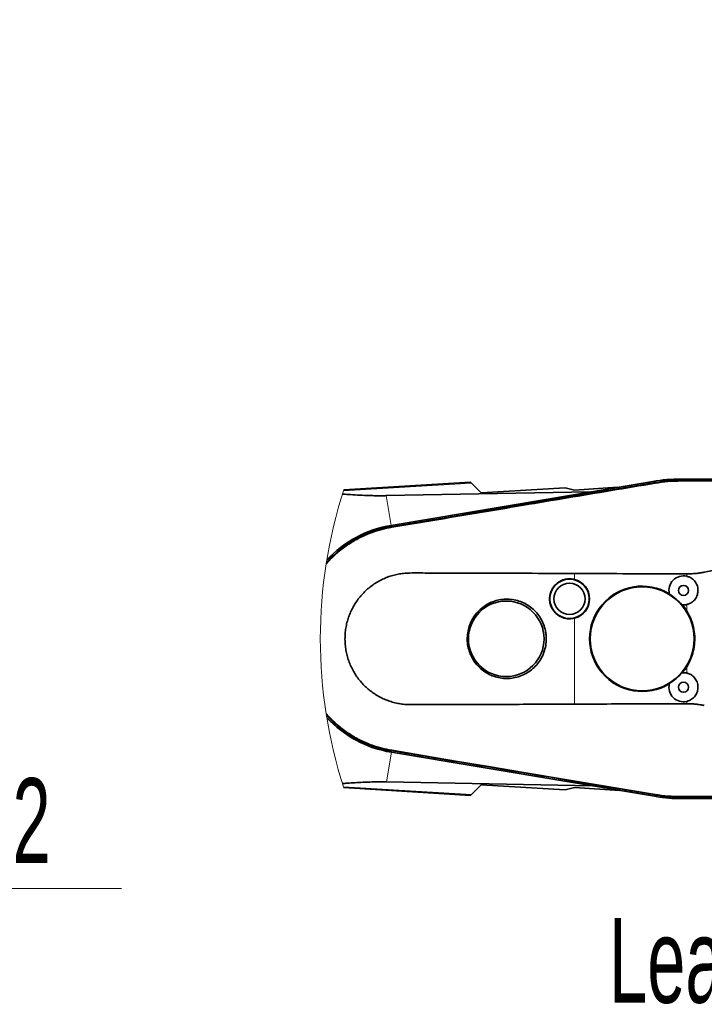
# Model space of a CAD drawing. Header units: millimetres. Extents: x 0 to 11920, y 0 to 8400.
# Tile 24 of 55: x 3584 to 4149, y 5205 to 6018. Entities that reach past the tile are written whole.
import ezdxf

# ---------------------------------------------------------------- set-up
doc = ezdxf.new("R2010")
doc.units = ezdxf.units.MM
doc.header["$LTSCALE"] = 20
doc.styles.add('SLDTEXTSTYLE0', font='TXT', dxfattribs={"width": 0.605})
doc.dimstyles.new('SLDDIMSTYLE4', dxfattribs={"dimtxt": 70, "dimasz": 70, "dimexe": 0, "dimexo": 0.0625, "dimgap": 17.5, "dimtad": 1, "dimdec": 0, "dimrnd": 1e-09, "dimzin": 12, "dimdsep": 46, "dimtxsty": 'SLDTEXTSTYLE0', "dimsah": 1, "dimcen": 0.09, "dimse1": 1, "dimsd1": 1, "dimadec": 0, "dimazin": 3, "dimtfac": 1, "dimtofl": 0, "dimtmove": 0, "dimatfit": 3, "dimfxl": 1, "dimfrac": 2, "dimtolj": 1, "dimtzin": 12, "dimarcsym": 0})

# ---------------------------------------------------------------- blocks, each defined once
blk = doc.blocks.new('SW_SYMBOL_MOD_CL')
at = {"color": 0, "linetype": 'Continuous', "lineweight": 0, "char_height": 15515, "attachment_point": 5, "style": 'SLDTEXTSTYLE0'}
for s, insert in [('C', (8000, 12000)), ('L', (12000, 6000))]:
    blk.add_mtext(s, dxfattribs=dict(at, insert=insert))
blk = doc.blocks.new('SW_NOTE_0_6')
at = {"color": 0, "linetype": 'Continuous', "lineweight": 0}
for p, q in [((0, 0), (331.11, 0)), ((331.11, 0), (0, 0)), ((0, 0), (331.11, 0)), ((331.11, 0), (0, 0)), ((0, 0), (331.11, 0)), ((331.11, 0), (0, 0))]:
    blk.add_line(p, q, dxfattribs=at)
at = {"color": 0, "linetype": 'Continuous', "lineweight": 0, "xscale": 0.0045117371, "yscale": 0.0045117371, "zscale": 0.0045117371}
blk.add_blockref('SW_SYMBOL_MOD_CL', (1.19, 11.07), dxfattribs=at)
at = {"color": 0, "linetype": 'Continuous', "lineweight": 0, "insert": (118.25, 91.19), "char_height": 70, "attachment_point": 1, "style": 'SLDTEXTSTYLE0'}
blk.add_mtext('Axis 2', dxfattribs=at)
blk = doc.blocks.new('_D_14')
at = {"color": 7, "linetype": 'Continuous', "lineweight": 0}
for p, q in [((4581.91, 5609.84), (4581.91, 5800.8)), ((4581.91, 5770.8), (4186.2, 5770.8))]:
    blk.add_line(p, q, dxfattribs=at)
at = {"color": 7, "linetype": 'Continuous', "lineweight": 18}
blk.add_solid([(4581.91, 5770.8), (4511.91, 5780.8), (4511.91, 5760.8)], dxfattribs=at)
at = {"color": 7, "linetype": 'Continuous', "lineweight": 18, "insert": (4186.2, 5861.03), "char_height": 70, "attachment_point": 1, "style": 'SLDTEXTSTYLE0'}
blk.add_mtext('1773', dxfattribs=at)
blk = doc.blocks.new('_D_15')
at = {"color": 7, "linetype": 'Continuous', "lineweight": 0}
for p, q in [((4581.91, 5609.84), (4581.91, 5940.8)), ((4581.91, 5910.8), (4173.52, 5910.8))]:
    blk.add_line(p, q, dxfattribs=at)
at = {"color": 7, "linetype": 'Continuous', "lineweight": 18}
for centre, start, end in [((4293.63, 5964.51), 153.43495, 206.56505), ((4292.66, 5964.51), 333.43495, 26.56505)]:
    blk.add_arc(centre, 120.11, start, end, dxfattribs=at)
blk.add_solid([(4581.91, 5910.8), (4511.91, 5920.8), (4511.91, 5900.8)], dxfattribs=at)
at = {"color": 7, "linetype": 'Continuous', "lineweight": 18, "insert": (4186.2, 6001.03), "char_height": 70, "attachment_point": 1, "style": 'SLDTEXTSTYLE0'}
blk.add_mtext('1894', dxfattribs=at)

msp = doc.modelspace()

# ---------------------------------------------------------------- linework, layer by layer
at = {"color": 7, "linetype": 'Continuous', "lineweight": 35}
for p, q in [((3955.98, 5636.2), (3851.28, 5629.8)), ((4106.5, 5636.89), (3890.54, 5600.52)), ((3890.62, 5600.38), (4108.1, 5636.87)), ((4231.91, 5638.84), (4129.91, 5638.84)), ((4129.91, 5638.69), (4231.91, 5638.69)), ((4129.91, 5637.47), (4129.92, 5637.47)), ((3886.41, 5625.09), (4054.76, 5628.17)), ((3956.74, 5635.44), (3964.84, 5627.34)), ((4034.26, 5631.6), (3964.84, 5627.34)), ((4041.91, 5629.59), (4034.26, 5631.6)), ((4041.91, 5629.59), (4077.34, 5631.98)), ((4108.3, 5635.68), (4108.3, 5635.68)), ((3890.81, 5599.22), (3890.83, 5599.23)), ((4120.33, 5543.7), (4120.23, 5544.1)), ((4131.06, 5534.87), (4130.65, 5534.91)), ((4130.65, 5478.78), (4131.06, 5478.81)), ((4120.23, 5469.59), (4120.33, 5469.98)), ((4108.1, 5376.82), (3890.62, 5413.31)), ((3890.65, 5413.14), (4109.63, 5376.53)), ((3890.83, 5414.46), (3890.81, 5414.46)), ((4056.56, 5385.4), (3886.54, 5388.59)), ((3964.84, 5386.35), (3956.74, 5378.24)), ((3964.84, 5386.35), (4034.28, 5382.08)), ((4034.28, 5382.08), (4041.91, 5384.11)), ((4041.91, 5384.11), (4079.38, 5381.58)), ((3851.28, 5383.89), (3955.98, 5377.48)), ((4108.3, 5378.01), (4108.3, 5378.01)), ((4129.92, 5376.21), (4129.91, 5376.21)), ((4231.91, 5375), (4129.91, 5375)), ((4129.91, 5374.84), (4231.91, 5374.84))]:
    msp.add_line(p, q, dxfattribs=at)
at = {"color": 8, "linetype": 'Continuous', "lineweight": 18}
for p, q in [((4108.3, 5635.68), (4108.1, 5636.87)), ((4129.91, 5637.47), (4129.91, 5638.69)), ((3956.74, 5635.44), (3851.03, 5629.02)), ((3886.41, 5625.09), (3890.54, 5600.52)), ((3890.81, 5599.22), (3890.62, 5600.38)), ((4041.91, 5555.84), (4041.91, 5560.81)), ((4134.69, 5558.52), (4134.69, 5560.47)), ((4134.69, 5529.89), (4134.69, 5535.17)), ((4041.91, 5452.88), (4041.91, 5523.85)), ((4134.69, 5478.52), (4134.69, 5483.79)), ((4134.69, 5453.22), (4134.69, 5455.17)), ((3886.54, 5388.59), (3890.65, 5413.14)), ((3890.81, 5414.46), (3890.62, 5413.31)), ((3956.74, 5378.24), (3851.03, 5384.67)), ((4108.3, 5378.01), (4108.1, 5376.82)), ((4129.91, 5376.21), (4129.91, 5375))]:
    msp.add_line(p, q, dxfattribs=at)
at = {"color": 7, "linetype": 'Continuous', "lineweight": 35, "flags": 128}
for points in [[(3955.98, 5636.2), (3955.99, 5636.19), (3956.22, 5635.96), (3956.74, 5635.44)], [(4129.92, 5637.47), (4149.93, 5637.47), (4169.94, 5637.47), (4189.95, 5637.47), (4210.93, 5637.48), (4221.41, 5637.47), (4231.9, 5637.48)], [(3956.74, 5378.24), (3956.22, 5377.73), (3955.99, 5377.5), (3955.98, 5377.48)], [(4231.91, 5376.21), (4211.9, 5376.21), (4191.89, 5376.21), (4171.88, 5376.21), (4150.9, 5376.21), (4129.92, 5376.21)]]:
    msp.add_lwpolyline(points, dxfattribs=at)
at = {"color": 8, "linetype": 'Continuous', "lineweight": 18, "flags": 128}
for points in [[(4129.91, 5636.92), (4129.92, 5637.23), (4129.92, 5637.47)], [(4129.91, 5636.92), (4155.41, 5636.92), (4180.91, 5636.92), (4197.91, 5636.92), (4214.91, 5636.92), (4231.91, 5636.92)], [(3890.91, 5415.03), (3890.86, 5414.71), (3890.83, 5414.46)], [(4108.39, 5378.56), (4072.14, 5384.64), (4035.9, 5390.72), (3999.65, 5396.8), (3972.47, 5401.36), (3945.28, 5405.91), (3918.1, 5410.47), (3890.91, 5415.03)], [(4108.39, 5378.56), (4108.34, 5378.25), (4108.3, 5378.01)], [(4219.26, 5376.77), (4180.91, 5376.77), (4155.41, 5376.77), (4129.91, 5376.77)], [(4129.91, 5376.77), (4129.92, 5376.46), (4129.92, 5376.21)]]:
    msp.add_lwpolyline(points, dxfattribs=at)
at = {"color": 7, "linetype": 'Continuous', "lineweight": 35}
for centre, radius in [((4037.81, 5539.84), 16.25), ((4037.81, 5539.84), 12.92), ((4097.81, 5506.84), 42.9), ((4131.91, 5546.84), 4.15), ((3985.51, 5506.84), 31.23), ((4131.91, 5466.84), 4.15)]:
    msp.add_circle(centre, radius, dxfattribs=at)
for centre, radius, start, end in [((4129.92, 5497.82), 141.02, 90.00068, 99.55662), ((4129.91, 5506.86), 131.83, 89.99955, 99.52532), ((3906.16, 5507.26), 94.41, 99.47564, 136.91288), ((3906.19, 5507.21), 94.61, 99.52125, 136.765), ((4037.81, 5539.84), 16.51, 284.37734, 75.62266), ((4131.91, 5546.84), 12, 76.65227, 193.20956), ((4097.81, 5506.84), 43.48, 58.96525, 301.03475), ((4097.81, 5506.84), 43.2, 40.52722, 58.57759), ((4131.91, 5546.84), 12, 265.89505, 283.34778), ((4097.8, 5506.83), 43.5, 32.01291, 40.13814), ((4097.81, 5506.85), 43.49, 319.86156, 327.98804), ((4097.82, 5506.84), 43.19, 301.42165, 319.47355), ((4131.91, 5466.84), 12, 76.65222, 94.10495), ((4131.91, 5466.84), 12, 166.79014, 283.34778), ((3906.2, 5506.5), 94.48, 223.10257, 260.50881), ((3906.16, 5506.41), 94.54, 223.22193, 260.55854), ((4129.92, 5506.85), 131.85, 260.4753, 269.99983), ((4129.92, 5497.85), 123.01, 260.50749, 269.99975)]:
    msp.add_arc(centre, radius, start, end, dxfattribs=at)
at = {"color": 7, "linetype": 'Continuous', "lineweight": 18}
msp.add_arc((4231.91, 5506.84), 400, 162.09811, 197.90189, dxfattribs=at)
at = {"color": 7, "linetype": 'Continuous', "lineweight": 35}
for points, knots in [([(4108.3, 5635.68), (4111.87, 5636.19), (4117.24, 5636.96), (4124.47, 5637.41), (4128.1, 5637.45), (4129.91, 5637.47)], [0, 0, 0, 0, 0.498215, 0.748888, 1, 1, 1, 1]), ([(3890.83, 5599.23), (3897.41, 5600.33), (3910.57, 5602.54), (3930.31, 5605.85), (3969.8, 5612.46), (4015.91, 5620.19), (4062.05, 5627.92), (4088.48, 5632.35), (4101.69, 5634.57), (4108.3, 5635.68)], [0, 0, 0, 0, 0.0907952, 0.1815782, 0.2723568, 0.6354714, 0.8177355, 0.9088677, 1, 1, 1, 1]), ([(3850.21, 5626.44), (3851.75, 5626.3), (3855.91, 5625.95), (3862.57, 5625.53), (3869.07, 5625.24), (3874.4, 5625.1), (3878.47, 5625.04), (3882.5, 5625.04), (3885.08, 5625.07), (3886.41, 5625.09)], [0, 0, 0, 0, 0.128269, 0.345152, 0.552911, 0.666421, 0.786294, 0.890318, 1, 1, 1, 1]), ([(3836.87, 5569.62), (3837.18, 5569.98), (3839.2, 5572.38), (3843.39, 5576.33), (3849.41, 5581.39), (3855.87, 5585.89), (3862.74, 5589.88), (3870.82, 5593.7), (3878.45, 5596.39), (3885.45, 5598.23), (3889.03, 5598.89), (3890.81, 5599.22)], [0, 0, 0, 0, 0.022558, 0.150354, 0.274522, 0.398691, 0.526465, 0.65424, 0.825922, 0.912965, 1, 1, 1, 1]), ([(4149.13, 5561.9), (4164.14, 5564.81), (4179.64, 5567.81), (4195.17, 5570.6), (4195.65, 5570.69)], [0, 0, 0, 0, 0.969243, 1, 1, 1, 1]), ([(4041.91, 5560.81), (4028.57, 5560.86), (4001.89, 5560.95), (3965.58, 5561.06), (3937.79, 5561.11), (3920.93, 5561.18), (3911.31, 5561.24), (3905.01, 5561.22), (3899.62, 5560.88), (3895.18, 5560.09), (3890.75, 5558.97), (3886.44, 5557.46), (3882.3, 5555.61), (3878.35, 5553.43), (3874.56, 5550.91), (3870.99, 5548.07), (3867.68, 5544.96), (3864.64, 5541.57), (3861.87, 5537.89), (3859.42, 5534), (3857.33, 5529.95), (3855.58, 5525.75), (3854.17, 5521.37), (3853.14, 5516.89), (3852.5, 5512.36), (3852.23, 5507.81), (3852.34, 5503.19), (3852.84, 5498.61), (3853.71, 5494.12), (3854.95, 5489.73), (3856.58, 5485.4), (3858.56, 5481.24), (3860.87, 5477.3), (3863.49, 5473.57), (3866.44, 5470.04), (3869.68, 5466.78), (3873.16, 5463.83), (3876.86, 5461.19), (3880.81, 5458.84), (3884.95, 5456.85), (3889.21, 5455.2), (3893.6, 5453.96), (3898.12, 5453.01), (3904.11, 5452.45), (3911.47, 5452.45), (3923.08, 5452.53), (3940.47, 5452.57), (3963.66, 5452.63), (3998.43, 5452.72), (4024.52, 5452.81), (4041.91, 5452.88)], [0, 0, 0, 0, 0.090677, 0.18133, 0.246799, 0.279523, 0.295879, 0.312235, 0.322325, 0.332491, 0.342879, 0.353338, 0.363496, 0.373654, 0.383957, 0.394407, 0.404579, 0.414823, 0.425295, 0.435847, 0.446014, 0.456256, 0.466723, 0.477269, 0.487469, 0.497742, 0.508237, 0.518809, 0.529022, 0.539305, 0.549808, 0.560384, 0.570572, 0.580828, 0.591304, 0.601855, 0.612015, 0.622244, 0.632695, 0.643222, 0.653419, 0.663691, 0.674193, 0.684788, 0.704481, 0.724206, 0.763672, 0.822708, 0.881777, 1, 1, 1, 1]), ([(4041.91, 5555.84), (4041.02, 5556.02), (4039.2, 5556.4), (4036.41, 5556.37), (4033.64, 5555.9), (4031.02, 5554.98), (4028.57, 5553.61), (4026.4, 5551.87), (4024.53, 5549.78), (4023.06, 5547.42), (4021.99, 5544.82), (4021.38, 5542.1), (4021.24, 5539.3), (4021.56, 5536.54), (4022.35, 5533.84), (4023.57, 5531.34), (4025.21, 5529.06), (4027.19, 5527.1), (4029.49, 5525.49), (4032.01, 5524.3), (4034.71, 5523.55), (4038.05, 5523.17), (4040.45, 5523.59), (4041.91, 5523.85)], [0, 0, 0, 0, 0.045632, 0.092587, 0.13822, 0.185175, 0.230809, 0.277765, 0.323404, 0.370368, 0.416016, 0.462987, 0.50864, 0.555616, 0.60127, 0.648248, 0.6939, 0.740875, 0.786521, 0.833491, 0.87913, 0.926093, 1, 1, 1, 1]), ([(4041.91, 5560.81), (4055.26, 5560.76), (4081.94, 5560.66), (4112.87, 5560.47), (4130.45, 5560.47), (4134.69, 5560.47)], [0, 0, 0, 0, 0.431466, 0.862931, 1, 1, 1, 1]), ([(4134.69, 5560.47), (4135.89, 5560.49), (4138.3, 5560.52), (4141.92, 5560.8), (4145.53, 5561.24), (4147.93, 5561.68), (4149.13, 5561.9)], [0, 0, 0, 0, 0.248479, 0.49758, 0.748579, 1, 1, 1, 1]), ([(4134.69, 5558.52), (4135.49, 5558.27), (4137.58, 5557.64), (4140.52, 5555.52), (4142.91, 5552.2), (4144.06, 5548.26), (4143.85, 5544.16), (4142.29, 5540.36), (4139.56, 5537.31), (4136.79, 5535.74), (4135.09, 5535.28), (4134.69, 5535.17)], [0, 0, 0, 0, 0.078794, 0.204632, 0.330623, 0.456696, 0.582669, 0.708567, 0.834551, 0.960627, 1, 1, 1, 1]), ([(4018.42, 5510.22), (4018.5, 5509.1), (4018.72, 5506.1), (4018.25, 5501.22), (4016.85, 5495.79), (4014.53, 5490.7), (4011.42, 5486.09), (4007.56, 5482.08), (4003.11, 5478.78), (3998.16, 5476.29), (3992.88, 5474.65), (3987.4, 5473.95), (3981.89, 5474.16), (3976.5, 5475.31), (3971.38, 5477.33), (3966.68, 5480.2), (3962.5, 5483.8), (3959, 5488.07), (3956.24, 5492.87), (3954.33, 5498.07), (3953.3, 5503.53), (3953.22, 5509.09), (3954.06, 5514.59), (3955.82, 5519.87), (3958.43, 5524.78), (3961.84, 5529.17), (3965.92, 5532.93), (3970.58, 5535.94), (3975.67, 5538.12), (3981.04, 5539.4), (3986.55, 5539.77), (3992.03, 5539.19), (3997.34, 5537.72), (4002.32, 5535.37), (4006.85, 5532.22), (4010.77, 5528.35), (4014.02, 5523.87), (4016.45, 5518.91), (4017.87, 5514.28), (4018.27, 5511.34), (4018.42, 5510.22)], [0, 0, 0, 0, 0.016482, 0.043831, 0.071179, 0.09817, 0.12516, 0.152088, 0.179015, 0.205844, 0.232671, 0.259409, 0.286144, 0.312838, 0.339532, 0.366251, 0.392971, 0.41977, 0.446572, 0.473469, 0.500368, 0.527338, 0.554307, 0.581295, 0.60828, 0.635225, 0.662168, 0.689028, 0.715887, 0.742653, 0.769421, 0.796126, 0.822833, 0.849539, 0.876247, 0.903016, 0.929785, 0.956651, 0.983518, 1, 1, 1, 1]), ([(4134.69, 5483.79), (4135.68, 5485.54), (4137.69, 5489.08), (4139.83, 5495.17), (4141.16, 5501.9), (4141.38, 5509.16), (4140.37, 5516.49), (4138.23, 5523.55), (4135.84, 5527.82), (4134.69, 5529.89)], [0, 0, 0, 0, 0.124326, 0.251217, 0.397236, 0.547218, 0.698068, 0.853324, 1, 1, 1, 1]), ([(4134.69, 5478.52), (4135.49, 5478.27), (4137.58, 5477.64), (4140.52, 5475.52), (4142.91, 5472.2), (4144.06, 5468.26), (4143.85, 5464.16), (4142.29, 5460.36), (4139.56, 5457.31), (4136.79, 5455.74), (4135.09, 5455.28), (4134.69, 5455.17)], [0, 0, 0, 0, 0.078794, 0.204631, 0.330623, 0.456695, 0.582671, 0.708566, 0.83455, 0.960627, 1, 1, 1, 1]), ([(4134.69, 5453.22), (4124.13, 5453.2), (4103.38, 5453.16), (4072.46, 5452.99), (4052.1, 5452.91), (4041.91, 5452.88)], [0, 0, 0, 0, 0.341475, 0.670737, 1, 1, 1, 1]), ([(4149.13, 5451.78), (4147.94, 5452), (4145.57, 5452.44), (4141.98, 5452.88), (4138.34, 5453.16), (4135.91, 5453.2), (4134.69, 5453.22)], [0, 0, 0, 0, 0.248083, 0.497018, 0.74811, 1, 1, 1, 1]), ([(3890.81, 5414.46), (3889.17, 5414.76), (3885.87, 5415.37), (3879.34, 5417.04), (3872.08, 5419.5), (3864.25, 5423.03), (3857.37, 5426.85), (3850.77, 5431.27), (3844.6, 5436.27), (3839.95, 5440.57), (3837.56, 5443.32), (3836.86, 5444.12)], [0, 0, 0, 0, 0.080048, 0.160105, 0.322044, 0.446115, 0.570187, 0.697862, 0.825538, 0.949612, 1, 1, 1, 1]), ([(4108.3, 5378.01), (4105.01, 5378.56), (4095.13, 5380.22), (4072.1, 5384.08), (4027.63, 5391.53), (3977.37, 5399.95), (3934.1, 5407.21), (3909.37, 5411.35), (3897.01, 5413.42), (3890.83, 5414.46)], [0, 0, 0, 0, 0.045395, 0.136182, 0.317756, 0.658878, 0.829438, 0.914716, 1, 1, 1, 1]), ([(3886.54, 5388.59), (3884.49, 5388.62), (3880.49, 5388.67), (3874.03, 5388.59), (3867.39, 5388.39), (3860.56, 5388.03), (3854.9, 5387.66), (3851.49, 5387.36), (3850.21, 5387.26)], [0, 0, 0, 0, 0.1694848, 0.330076, 0.5323726, 0.7175955, 0.8939555, 1, 1, 1, 1]), ([(4129.91, 5376.21), (4126.31, 5376.3), (4120.89, 5376.42), (4113.68, 5377.18), (4110.09, 5377.73), (4108.3, 5378.01)], [0, 0, 0, 0, 0.498218, 0.748888, 1, 1, 1, 1])]:
    msp.add_open_spline(points, degree=3, knots=knots, dxfattribs=at)
at = {"color": 8, "linetype": 'Continuous', "lineweight": 18}
for points, knots in [([(4108.39, 5635.13), (4111.96, 5635.65), (4119.1, 5636.69), (4126.31, 5636.84), (4129.91, 5636.92)], [0, 0, 0, 0, 0.499999, 1, 1, 1, 1]), ([(3890.91, 5598.65), (3899.97, 5600.17), (3918.09, 5603.22), (3945.28, 5607.77), (3972.47, 5612.33), (4002.67, 5617.4), (4035.9, 5622.97), (4072.14, 5629.05), (4096.31, 5633.1), (4108.39, 5635.13)], [0, 0, 0, 0, 0.125001, 0.25, 0.375, 0.5, 0.666666, 0.833333, 1, 1, 1, 1]), ([(4108.39, 5635.13), (4108.37, 5635.23), (4108.34, 5635.41), (4108.31, 5635.59), (4108.3, 5635.68)], [0, 0, 0, 0, 0.559922, 1, 1, 1, 1]), ([(3836.69, 5568.49), (3838.65, 5570.64), (3843.05, 5575.48), (3850.97, 5581.93), (3859.34, 5587.41), (3867.42, 5591.55), (3874.99, 5594.63), (3882.83, 5597.08), (3888.21, 5598.13), (3890.91, 5598.65)], [0, 0, 0, 0, 0.137849, 0.309939, 0.482632, 0.611201, 0.739961, 0.869822, 1, 1, 1, 1]), ([(3890.91, 5598.65), (3890.89, 5598.76), (3890.87, 5598.95), (3890.84, 5599.14), (3890.83, 5599.23)], [0, 0, 0, 0, 0.560027, 1, 1, 1, 1]), ([(3890.91, 5415.03), (3888.23, 5415.55), (3882.88, 5416.59), (3875.08, 5419.03), (3867.5, 5422.1), (3859.41, 5426.24), (3851.04, 5431.7), (3843.1, 5438.16), (3838.68, 5443.02), (3836.69, 5445.2)], [0, 0, 0, 0, 0.129529, 0.258149, 0.386988, 0.516581, 0.68873, 0.860155, 1, 1, 1, 1]), ([(4129.91, 5376.77), (4126.31, 5376.84), (4119.1, 5376.99), (4111.96, 5378.04), (4108.39, 5378.56)], [0, 0, 0, 0, 0.500001, 1, 1, 1, 1])]:
    msp.add_open_spline(points, degree=3, knots=knots, dxfattribs=at)

# ---------------------------------------------------------------- block references
at = {"color": 7, "linetype": 'Continuous', "lineweight": 0}
msp.add_blockref('SW_NOTE_0_6', (3336.67, 5300.56), dxfattribs=at)

# ---------------------------------------------------------------- texts
at = {"color": 7, "linetype": 'Continuous', "lineweight": 0, "insert": (4070.49, 5276.19), "char_height": 70, "attachment_point": 1, "style": 'SLDTEXTSTYLE0'}
msp.add_mtext('Lean ID', dxfattribs=at)

# ---------------------------------------------------------------- dimensions: what is measured, and where the dimension line sits
at = {"color": 7, "linetype": 'Continuous', "lineweight": 18}
dim = msp.add_linear_dim(base=(4581.91, 5910.8), p1=(2809.31, 5559.34), p2=(4581.91, 5605.84), text='(<>)', dimstyle='SLDDIMSTYLE4', dxfattribs=at)
dim.commit()
dim.dimension.update_dxf_attribs({"geometry": '_D_15', "text_midpoint": (4293.14, 5910.8), "dimtype": 160})
dim = msp.add_linear_dim(base=(2809.31, 5770.8), p1=(4581.91, 5605.84), p2=(2809.31, 5559.34), dimstyle='SLDDIMSTYLE4', dxfattribs=at)
dim.commit()
dim.dimension.update_dxf_attribs({"geometry": '_D_14', "text_midpoint": (4293.14, 5770.8), "dimtype": 160})

doc.saveas('drawing.dxf')
